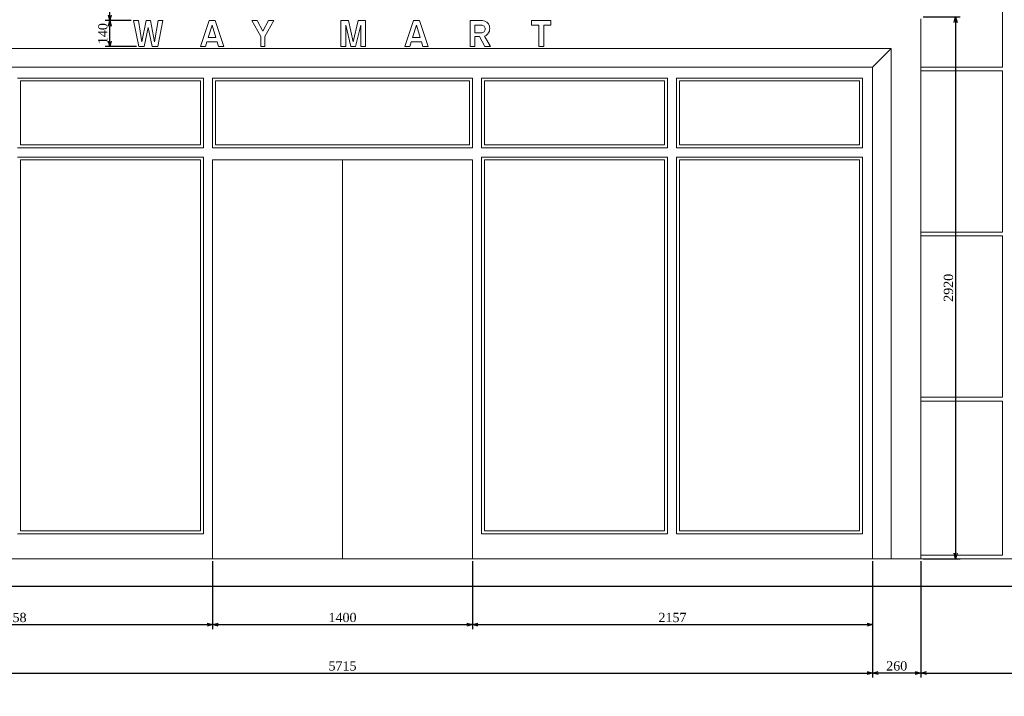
# Model space of a CAD drawing. Header units: millimetres. Extents: x -40905 to 78147, y -92581 to -42687.
# Tile 10 of 38: x 24190 to 29497, y -88079 to -84433. Entities that reach past the tile are written whole.
import ezdxf

# ---------------------------------------------------------------- set-up
doc = ezdxf.new("R2010")
doc.units = ezdxf.units.MM
doc.styles.get("Standard").update_dxf_attribs({"font": 'times.ttf'})
doc.dimstyles.new('ISO-25', dxfattribs={"dimscale": 50, "dimtxt": 2.5, "dimasz": 1.5, "dimexe": 1.25, "dimexo": 0.625, "dimtad": 1, "dimdec": 0, "dimtxsty": 'Standard', "dimblk": 'OPEN30', "dimcen": 2.5, "dimadec": 0, "dimazin": 0, "dimtfac": 1, "dimtdec": 0, "dimtmove": 0, "dimatfit": 3, "dimldrblk": 'OPEN30', "dimfxl": 1, "dimarcsym": 0})

# ---------------------------------------------------------------- blocks, each defined once
blk = doc.blocks.new('_Open30')
at = {"color": 0, "linetype": 'ByBlock', "lineweight": -2}
for p, q in [((-1, 0.268), (0, 0)), ((0, 0), (-1, -0.268)), ((0, 0), (-1, 0))]:
    blk.add_line(p, q, dxfattribs=at)
blk = doc.blocks.new('*D247')
at = {"color": 0, "lineweight": -2, "transparency": 16777216}
for p, q in [((23072.5, -87350), (23072.5, -87978.5)), ((28787.5, -87350), (28787.5, -87978.5)), ((23102.5, -87953.5), (28757.5, -87953.5))]:
    blk.add_line(p, q, dxfattribs=at)
at = {"layer": 'Defpoints', "color": 0, "lineweight": 5, "transparency": 16777216}
for p in [(23072.5, -87337.5), (28787.5, -87337.5), (28787.5, -87953.5)]:
    blk.add_point(p, dxfattribs=at)
at = {"color": 0, "lineweight": -2, "transparency": 16777216, "xscale": 30, "yscale": 30, "zscale": 30, "rotation": 180}
blk.add_blockref('_Open30', (23072.5, -87953.5), dxfattribs=at)
at = {"color": 0, "lineweight": -2, "transparency": 16777216, "xscale": 30, "yscale": 30, "zscale": 30}
blk.add_blockref('_Open30', (28787.5, -87953.5), dxfattribs=at)
at = {"color": 0, "lineweight": 5, "transparency": 16777216, "insert": (25930, -87915.5), "char_height": 50, "attachment_point": 5}
blk.add_mtext('5715', dxfattribs=at)
blk = doc.blocks.new('*D248')
at = {"color": 0, "lineweight": -2, "transparency": 16777216}
for p, q in [((29047.5, -87350), (29047.5, -87978.5)), ((30197.5, -87350), (30197.5, -87978.5)), ((29077.5, -87953.5), (30167.5, -87953.5))]:
    blk.add_line(p, q, dxfattribs=at)
at = {"layer": 'Defpoints', "color": 0, "lineweight": 5, "transparency": 16777216}
for p in [(29047.5, -87337.5), (30197.5, -87337.5), (30197.5, -87953.5)]:
    blk.add_point(p, dxfattribs=at)
at = {"color": 0, "lineweight": -2, "transparency": 16777216, "xscale": 30, "yscale": 30, "zscale": 30, "rotation": 180}
blk.add_blockref('_Open30', (29047.5, -87953.5), dxfattribs=at)
at = {"color": 0, "lineweight": -2, "transparency": 16777216, "xscale": 30, "yscale": 30, "zscale": 30}
blk.add_blockref('_Open30', (30197.5, -87953.5), dxfattribs=at)
at = {"color": 0, "lineweight": 5, "transparency": 16777216, "insert": (29622.5, -87915.6), "char_height": 50, "attachment_point": 5}
blk.add_mtext('1150', dxfattribs=at)
blk = doc.blocks.new('*D249')
at = {"color": 0, "lineweight": -2, "transparency": 16777216}
for p, q in [((28787.5, -87350), (28787.5, -87978.5)), ((29047.5, -87350), (29047.5, -87978.5)), ((29017.5, -87953.5), (28817.5, -87953.5))]:
    blk.add_line(p, q, dxfattribs=at)
at = {"layer": 'Defpoints', "color": 0, "lineweight": 5, "transparency": 16777216}
for p in [(28787.5, -87337.5), (29047.5, -87337.5), (28787.5, -87953.5)]:
    blk.add_point(p, dxfattribs=at)
at = {"color": 0, "lineweight": -2, "transparency": 16777216, "xscale": 30, "yscale": 30, "zscale": 30, "rotation": 180}
blk.add_blockref('_Open30', (28787.5, -87953.5), dxfattribs=at)
at = {"color": 0, "lineweight": -2, "transparency": 16777216, "xscale": 30, "yscale": 30, "zscale": 30}
blk.add_blockref('_Open30', (29047.5, -87953.5), dxfattribs=at)
at = {"color": 0, "lineweight": 5, "transparency": 16777216, "insert": (28917.5, -87915.6), "char_height": 50, "attachment_point": 5}
blk.add_mtext('260', dxfattribs=at)
blk = doc.blocks.new('*D262')
at = {"color": 0, "lineweight": -2, "transparency": 16777216}
for p, q in [((23072.5, -87350), (23072.5, -87717.4)), ((25230, -87350), (25230, -87717.4)), ((23102.5, -87692.4), (25200, -87692.4))]:
    blk.add_line(p, q, dxfattribs=at)
at = {"layer": 'Defpoints', "color": 0, "lineweight": 5, "transparency": 16777216}
for p in [(23072.5, -87337.5), (25230, -87337.5), (25230, -87692.4)]:
    blk.add_point(p, dxfattribs=at)
at = {"color": 0, "lineweight": -2, "transparency": 16777216, "xscale": 30, "yscale": 30, "zscale": 30, "rotation": 180}
blk.add_blockref('_Open30', (23072.5, -87692.4), dxfattribs=at)
at = {"color": 0, "lineweight": -2, "transparency": 16777216, "xscale": 30, "yscale": 30, "zscale": 30}
blk.add_blockref('_Open30', (25230, -87692.4), dxfattribs=at)
at = {"color": 0, "lineweight": 5, "transparency": 16777216, "insert": (24151.2, -87654.5), "char_height": 50, "attachment_point": 5}
blk.add_mtext('2158', dxfattribs=at)
blk = doc.blocks.new('*D263')
at = {"color": 0, "lineweight": -2, "transparency": 16777216}
for p, q in [((25230, -87350), (25230, -87717.4)), ((26630, -87350), (26630, -87717.4)), ((25260, -87692.4), (26600, -87692.4))]:
    blk.add_line(p, q, dxfattribs=at)
at = {"layer": 'Defpoints', "color": 0, "lineweight": 5, "transparency": 16777216}
for p in [(25230, -87337.5), (26630, -87337.5), (26630, -87692.4)]:
    blk.add_point(p, dxfattribs=at)
at = {"color": 0, "lineweight": -2, "transparency": 16777216, "xscale": 30, "yscale": 30, "zscale": 30, "rotation": 180}
blk.add_blockref('_Open30', (25230, -87692.4), dxfattribs=at)
at = {"color": 0, "lineweight": -2, "transparency": 16777216, "xscale": 30, "yscale": 30, "zscale": 30}
blk.add_blockref('_Open30', (26630, -87692.4), dxfattribs=at)
at = {"color": 0, "lineweight": 5, "transparency": 16777216, "insert": (25930, -87654.5), "char_height": 50, "attachment_point": 5}
blk.add_mtext('1400', dxfattribs=at)
blk = doc.blocks.new('*D264')
at = {"color": 0, "lineweight": -2, "transparency": 16777216}
for p, q in [((26630, -87350), (26630, -87717.4)), ((28787.5, -87350), (28787.5, -87717.4)), ((26660, -87692.4), (28757.5, -87692.4))]:
    blk.add_line(p, q, dxfattribs=at)
at = {"layer": 'Defpoints', "color": 0, "lineweight": 5, "transparency": 16777216}
for p in [(26630, -87337.5), (28787.5, -87337.5), (28787.5, -87692.4)]:
    blk.add_point(p, dxfattribs=at)
at = {"color": 0, "lineweight": -2, "transparency": 16777216, "xscale": 30, "yscale": 30, "zscale": 30, "rotation": 180}
blk.add_blockref('_Open30', (26630, -87692.4), dxfattribs=at)
at = {"color": 0, "lineweight": -2, "transparency": 16777216, "xscale": 30, "yscale": 30, "zscale": 30}
blk.add_blockref('_Open30', (28787.5, -87692.4), dxfattribs=at)
at = {"color": 0, "lineweight": 5, "transparency": 16777216, "insert": (27708.7, -87654.4), "char_height": 50, "attachment_point": 5}
blk.add_mtext('2157', dxfattribs=at)
blk = doc.blocks.new('*D268')
at = {"color": 0, "lineweight": -2, "transparency": 16777216}
for p, q in [((29060, -84417.5), (29259.5, -84417.5)), ((29234.5, -84447.5), (29234.5, -87307.5)), ((29060, -87337.5), (29259.5, -87337.5))]:
    blk.add_line(p, q, dxfattribs=at)
at = {"layer": 'Defpoints', "color": 0, "lineweight": 5, "transparency": 16777216}
for p in [(29047.5, -84417.5), (29047.5, -87337.5), (29234.5, -87337.5)]:
    blk.add_point(p, dxfattribs=at)
at = {"color": 0, "lineweight": -2, "transparency": 16777216, "xscale": 30, "yscale": 30, "zscale": 30}
for p, rotation in [((29234.5, -84417.5), 90), ((29234.5, -87337.5), 270)]:
    blk.add_blockref('_Open30', p, dxfattribs=dict(at, rotation=rotation))
at = {"color": 0, "lineweight": 5, "transparency": 16777216, "insert": (29196.5, -85877.5), "char_height": 50, "attachment_point": 5, "rotation": 90}
blk.add_mtext('2920', dxfattribs=at)
blk = doc.blocks.new('*D282')
at = {"color": 0, "lineweight": -2, "transparency": 16777216}
for p, q in [((24804.7, -84118.8), (24804.7, -83634.9)), ((27055, -84125), (27055, -83634.9)), ((27025, -83659.9), (24834.7, -83659.9)), ((29874.3, -89275.8), (29874.3, -89117)), ((31074.3, -89275.8), (31074.3, -89117)), ((29949.3, -89179.5), (30999.3, -89179.5))]:
    blk.add_line(p, q, dxfattribs=at)
at = {"layer": 'Defpoints', "color": 0, "lineweight": 5, "transparency": 16777216}
for p in [(24804.7, -83659.9), (24804.7, -84131.3, -2612.8), (27055, -84137.5, -2612.8), (31074.3, -89179.5), (29874.3, -89307.1, -2612.8), (31074.3, -89307.1, -2612.8)]:
    blk.add_point(p, dxfattribs=at)
at = {"color": 0, "lineweight": -2, "transparency": 16777216, "rotation": 180}
for p, xscale, yscale, zscale in [((24804.7, -83659.9), 30, 30, 30), ((29874.3, -89179.5), 75, 75, 75)]:
    blk.add_blockref('_Open30', p, dxfattribs=dict(at, xscale=xscale, yscale=yscale, zscale=zscale))
at = {"color": 0, "lineweight": -2, "transparency": 16777216}
for p, xscale, yscale, zscale in [((27055, -83659.9), 30, 30, 30), ((31074.3, -89179.5), 75, 75, 75)]:
    blk.add_blockref('_Open30', p, dxfattribs=dict(at, xscale=xscale, yscale=yscale, zscale=zscale))
at = {"color": 0, "lineweight": 5, "transparency": 16777216, "attachment_point": 5}
for s, insert, char_height in [('2250', (25929.8, -83622), 50), ('1200', (30474.3, -89084.7), 125)]:
    blk.add_mtext(s, dxfattribs=dict(at, insert=insert, char_height=char_height))
blk = doc.blocks.new('*D294')
at = {"color": 0, "lineweight": -2, "transparency": 16777216}
for p, q in [((24604.7, -84135.8), (24604.7, -83634.9)), ((24804.7, -84205.8), (24804.7, -83634.9)), ((24774.7, -83659.9), (24634.7, -83659.9)), ((36270.2, -89207.1), (36270.2, -89040.3)), ((37120.2, -89207.1), (37120.2, -89040.3)), ((37045.2, -89102.8), (36345.2, -89102.8))]:
    blk.add_line(p, q, dxfattribs=at)
at = {"layer": 'Defpoints', "color": 0, "lineweight": 5, "transparency": 16777216}
for p in [(24604.7, -83659.9), (24604.7, -84148.3, -2612.8), (24804.7, -84218.3, -2612.8), (36270.2, -89102.8), (36270.2, -89238.3), (37120.2, -89238.3)]:
    blk.add_point(p, dxfattribs=at)
at = {"color": 0, "lineweight": -2, "transparency": 16777216}
for p, xscale, yscale, zscale, rotation in [((24604.7, -83659.9), 30, 30, 30, 180), ((36270.2, -89102.8), 75, 75, 75, 179.999999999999), ((37120.2, -89102.8), 75, 75, 75, 359.9999999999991)]:
    blk.add_blockref('_Open30', p, dxfattribs=dict(at, xscale=xscale, yscale=yscale, zscale=zscale, rotation=rotation))
at = {"color": 0, "lineweight": -2, "transparency": 16777216, "xscale": 30, "yscale": 30, "zscale": 30}
blk.add_blockref('_Open30', (24804.7, -83659.9), dxfattribs=at)
at = {"color": 0, "lineweight": 5, "transparency": 16777216, "attachment_point": 5}
for s, insert, char_height in [('200', (24704.7, -83622), 50), ('850', (36695.2, -89007.9), 125)]:
    blk.add_mtext(s, dxfattribs=dict(at, insert=insert, char_height=char_height))
blk = doc.blocks.new('*D285')
at = {"color": 0, "lineweight": -2, "transparency": 16777216}
for p, q in [((21592.5, -84135.8), (21592.5, -83634.9)), ((24604.7, -84135.8), (24604.7, -83634.9)), ((24574.7, -83659.9), (21622.5, -83659.9)), ((26393.7, -89807.1), (26304.1, -89807.1)), ((26366.6, -91882.1), (26366.6, -89882.1)), ((26393.7, -91957.1), (26304.1, -91957.1))]:
    blk.add_line(p, q, dxfattribs=at)
at = {"layer": 'Defpoints', "color": 0, "lineweight": 5, "transparency": 16777216}
for p in [(21592.5, -83659.9), (21592.5, -84148.3, -2612.8), (24604.7, -84148.3, -2612.8), (26366.6, -89807.1), (26424.9, -89807.1, -2612.8), (26424.9, -91957.1, -2612.8)]:
    blk.add_point(p, dxfattribs=at)
at = {"color": 0, "lineweight": -2, "transparency": 16777216}
for p, xscale, yscale, zscale, rotation in [((21592.5, -83659.9), 30, 30, 30, 180), ((26366.6, -89807.1), 75, 75, 75, 90), ((26366.6, -91957.1), 75, 75, 75, 270)]:
    blk.add_blockref('_Open30', p, dxfattribs=dict(at, xscale=xscale, yscale=yscale, zscale=zscale, rotation=rotation))
at = {"color": 0, "lineweight": -2, "transparency": 16777216, "xscale": 30, "yscale": 30, "zscale": 30}
blk.add_blockref('_Open30', (24604.7, -83659.9), dxfattribs=at)
at = {"color": 0, "lineweight": 5, "transparency": 16777216, "insert": (23098.6, -83622), "char_height": 50, "attachment_point": 5}
blk.add_mtext('3012', dxfattribs=at)
at = {"color": 0, "lineweight": 5, "transparency": 16777216, "insert": (26271.7, -90882.1), "char_height": 125, "attachment_point": 5, "rotation": 90}
blk.add_mtext('2150', dxfattribs=at)
blk = doc.blocks.new('*D286')
at = {"color": 0, "lineweight": -2, "transparency": 16777216}
for p, q in [((30197.5, -87350), (30197.5, -87978.5)), ((31397.5, -87350), (31397.5, -87978.5)), ((30227.5, -87953.5), (31367.5, -87953.5)), ((25577.9, -89307.1), (25679.7, -89307.1)), ((25617.2, -89382.1), (25617.2, -91882.1)), ((25577.9, -91957.1), (25679.7, -91957.1))]:
    blk.add_line(p, q, dxfattribs=at)
at = {"layer": 'Defpoints', "color": 0, "lineweight": 5, "transparency": 16777216}
for p in [(30197.5, -87337.5, -2612.8), (31397.5, -87337.5, -2612.8), (31397.5, -87953.5), (25546.7, -89307.1, -2612.8), (25546.7, -91957.1, -2612.8), (25617.2, -91957.1)]:
    blk.add_point(p, dxfattribs=at)
at = {"color": 0, "lineweight": -2, "transparency": 16777216}
for p, xscale, yscale, zscale, rotation in [((30197.5, -87953.5), 30, 30, 30, 180), ((25617.2, -89307.1), 75, 75, 75, 90), ((25617.2, -91957.1), 75, 75, 75, 270)]:
    blk.add_blockref('_Open30', p, dxfattribs=dict(at, xscale=xscale, yscale=yscale, zscale=zscale, rotation=rotation))
at = {"color": 0, "lineweight": -2, "transparency": 16777216, "xscale": 30, "yscale": 30, "zscale": 30}
blk.add_blockref('_Open30', (31397.5, -87953.5), dxfattribs=at)
at = {"color": 0, "lineweight": 5, "transparency": 16777216, "insert": (30797.5, -87915.6), "char_height": 50, "attachment_point": 5}
blk.add_mtext('1200', dxfattribs=at)
at = {"color": 0, "lineweight": 5, "transparency": 16777216, "insert": (25522.3, -90632.1), "char_height": 125, "attachment_point": 5, "rotation": 90}
blk.add_mtext('2650', dxfattribs=at)
blk = doc.blocks.new('*D287')
at = {"color": 0, "lineweight": -2, "transparency": 16777216}
for p, q in [((31397.5, -87350), (31397.5, -87978.5)), ((31602.5, -87350), (31602.5, -87978.5)), ((31427.5, -87953.5), (31572.5, -87953.5)), ((26630, -92294.3), (26630, -92580.4)), ((28787.5, -92294.3), (28787.5, -92580.4)), ((26705, -92517.9), (28712.5, -92517.9))]:
    blk.add_line(p, q, dxfattribs=at)
at = {"layer": 'Defpoints', "color": 0, "lineweight": 5, "transparency": 16777216}
for p in [(31397.5, -87337.5, -2612.8), (31602.5, -87337.5, -2612.8), (31602.5, -87953.5), (26630, -92263.1, -2612.8), (28787.5, -92263.1, -2612.8), (28787.5, -92517.9)]:
    blk.add_point(p, dxfattribs=at)
at = {"color": 0, "lineweight": -2, "transparency": 16777216, "rotation": 180}
for p, xscale, yscale, zscale in [((31397.5, -87953.5), 30, 30, 30), ((26630, -92517.9), 75, 75, 75)]:
    blk.add_blockref('_Open30', p, dxfattribs=dict(at, xscale=xscale, yscale=yscale, zscale=zscale))
at = {"color": 0, "lineweight": -2, "transparency": 16777216}
for p, xscale, yscale, zscale in [((31602.5, -87953.5), 30, 30, 30), ((28787.5, -92517.9), 75, 75, 75)]:
    blk.add_blockref('_Open30', p, dxfattribs=dict(at, xscale=xscale, yscale=yscale, zscale=zscale))
at = {"color": 0, "lineweight": 5, "transparency": 16777216, "attachment_point": 5}
for s, insert, char_height in [('205', (31500, -87915.6), 50), ('2157', (27708.7, -92422.9), 125)]:
    blk.add_mtext(s, dxfattribs=dict(at, insert=insert, char_height=char_height))
blk = doc.blocks.new('*D288')
at = {"color": 0, "lineweight": -2, "transparency": 16777216}
for p, q in [((31602.5, -87350), (31602.5, -87978.5)), ((32662.5, -87350), (32662.5, -87978.5)), ((31632.5, -87953.5), (32632.5, -87953.5)), ((23072.5, -92294.3), (23072.5, -92580.7)), ((25230, -92294.3), (25230, -92580.7)), ((25155, -92518.2), (23147.5, -92518.2))]:
    blk.add_line(p, q, dxfattribs=at)
at = {"layer": 'Defpoints', "color": 0, "lineweight": 5, "transparency": 16777216}
for p in [(31602.5, -87337.5, -2612.8), (32662.5, -87337.5, -2612.8), (32662.5, -87953.5), (23072.5, -92263.1, -2612.8), (25230, -92263.1, -2612.8), (23072.5, -92518.2)]:
    blk.add_point(p, dxfattribs=at)
at = {"color": 0, "lineweight": -2, "transparency": 16777216, "rotation": 180}
for p, xscale, yscale, zscale in [((31602.5, -87953.5), 30, 30, 30), ((23072.5, -92518.2), 75, 75, 75)]:
    blk.add_blockref('_Open30', p, dxfattribs=dict(at, xscale=xscale, yscale=yscale, zscale=zscale))
at = {"color": 0, "lineweight": -2, "transparency": 16777216}
for p, xscale, yscale, zscale in [((32662.5, -87953.5), 30, 30, 30), ((25230, -92518.2), 75, 75, 75)]:
    blk.add_blockref('_Open30', p, dxfattribs=dict(at, xscale=xscale, yscale=yscale, zscale=zscale))
at = {"color": 0, "lineweight": 5, "transparency": 16777216, "attachment_point": 5}
for s, insert, char_height in [('1060', (32132.5, -87915.6), 50), ('2158', (24151.2, -92423.3), 125)]:
    blk.add_mtext(s, dxfattribs=dict(at, insert=insert, char_height=char_height))
blk = doc.blocks.new('*D289')
at = {"color": 0, "lineweight": -2, "transparency": 16777216}
for p, q in [((22812.5, -87350), (22812.5, -87978.5)), ((23072.5, -87350), (23072.5, -87978.5)), ((23042.5, -87953.5), (22842.5, -87953.5)), ((32149, -89275.8), (32149, -89102.5)), ((33209, -89275.8), (33209, -89102.5)), ((32224, -89165), (33134, -89165))]:
    blk.add_line(p, q, dxfattribs=at)
at = {"layer": 'Defpoints', "color": 0, "lineweight": 5, "transparency": 16777216}
for p in [(22812.5, -87337.5, -2612.8), (23072.5, -87337.5, -2612.8), (22812.5, -87953.5), (33209, -89165), (32149, -89307.1, -2612.8), (33209, -89307.1, -2612.8)]:
    blk.add_point(p, dxfattribs=at)
at = {"color": 0, "lineweight": -2, "transparency": 16777216, "rotation": 180}
for p, xscale, yscale, zscale in [((22812.5, -87953.5), 30, 30, 30), ((32149, -89165), 75, 75, 75)]:
    blk.add_blockref('_Open30', p, dxfattribs=dict(at, xscale=xscale, yscale=yscale, zscale=zscale))
at = {"color": 0, "lineweight": -2, "transparency": 16777216}
for p, xscale, yscale, zscale in [((23072.5, -87953.5), 30, 30, 30), ((33209, -89165), 75, 75, 75)]:
    blk.add_blockref('_Open30', p, dxfattribs=dict(at, xscale=xscale, yscale=yscale, zscale=zscale))
at = {"color": 0, "lineweight": 5, "transparency": 16777216, "attachment_point": 5}
for s, insert, char_height in [('260', (22942.5, -87915.6), 50), ('1060', (32679, -89070.2), 125)]:
    blk.add_mtext(s, dxfattribs=dict(at, insert=insert, char_height=char_height))
blk = doc.blocks.new('*D290')
at = {"color": 0, "lineweight": -2, "transparency": 16777216}
for p, q in [((25310, -83085), (25310, -82903.2)), ((26550, -83085), (26550, -82903.2)), ((25340, -82928.2), (26520, -82928.2)), ((32117.7, -89307.1), (31807.2, -89307.1)), ((31869.7, -89382.1), (31869.7, -91882.1)), ((32117.7, -91957.1), (31807.2, -91957.1))]:
    blk.add_line(p, q, dxfattribs=at)
at = {"layer": 'Defpoints', "color": 0, "lineweight": 5, "transparency": 16777216}
for p in [(26550, -82928.2), (25310, -83097.5, -2612.8), (26550, -83097.5, -2612.8), (32149, -89307.1, -2612.8), (31869.7, -91957.1), (32149, -91957.1, -2612.8)]:
    blk.add_point(p, dxfattribs=at)
at = {"color": 0, "lineweight": -2, "transparency": 16777216}
for p, xscale, yscale, zscale, rotation in [((25310, -82928.2), 30, 30, 30, 180), ((31869.7, -89307.1), 75, 75, 75, 90), ((31869.7, -91957.1), 75, 75, 75, 270)]:
    blk.add_blockref('_Open30', p, dxfattribs=dict(at, xscale=xscale, yscale=yscale, zscale=zscale, rotation=rotation))
at = {"color": 0, "lineweight": -2, "transparency": 16777216, "xscale": 30, "yscale": 30, "zscale": 30}
blk.add_blockref('_Open30', (26550, -82928.2), dxfattribs=at)
at = {"color": 0, "lineweight": 5, "transparency": 16777216, "insert": (25930, -82890.3), "char_height": 50, "attachment_point": 5}
blk.add_mtext('1240', dxfattribs=at)
at = {"color": 0, "lineweight": 5, "transparency": 16777216, "insert": (31774.9, -90632.1), "char_height": 125, "attachment_point": 5, "rotation": 90}
blk.add_mtext('2650', dxfattribs=at)
blk = doc.blocks.new('*D291')
at = {"color": 0, "lineweight": -2, "transparency": 16777216}
for p, q in [((24791.3, -84437.5), (24650.7, -84437.5)), ((24675.7, -84547.5), (24675.7, -84467.5)), ((24818.7, -84577.5), (24650.7, -84577.5)), ((33950.7, -89209.9), (33950.7, -89080.7)), ((35720.7, -89209.9), (35720.7, -89080.7)), ((34025.7, -89143.2), (35645.7, -89143.2))]:
    blk.add_line(p, q, dxfattribs=at)
at = {"layer": 'Defpoints', "color": 0, "lineweight": 5, "transparency": 16777216}
for p in [(24675.7, -84437.5), (24803.8, -84437.5, -2612.8), (24831.2, -84577.5, -2612.8), (35720.7, -89143.2), (33950.7, -89241.1, -2612.8), (35720.7, -89241.1, -2612.8)]:
    blk.add_point(p, dxfattribs=at)
at = {"color": 0, "lineweight": -2, "transparency": 16777216}
for p, xscale, yscale, zscale, rotation in [((24675.7, -84437.5), 30, 30, 30, 90), ((24675.7, -84577.5), 30, 30, 30, 270), ((33950.7, -89143.2), 75, 75, 75, 180)]:
    blk.add_blockref('_Open30', p, dxfattribs=dict(at, xscale=xscale, yscale=yscale, zscale=zscale, rotation=rotation))
at = {"color": 0, "lineweight": -2, "transparency": 16777216, "xscale": 75, "yscale": 75, "zscale": 75}
blk.add_blockref('_Open30', (35720.7, -89143.2), dxfattribs=at)
at = {"color": 0, "lineweight": 5, "transparency": 16777216, "insert": (24637.7, -84507.5), "char_height": 50, "attachment_point": 5, "rotation": 90}
blk.add_mtext('140', dxfattribs=at)
at = {"color": 0, "lineweight": 5, "transparency": 16777216, "insert": (34835.7, -89048.2), "char_height": 125, "attachment_point": 5}
blk.add_mtext('1770', dxfattribs=at)
blk = doc.blocks.new('*D292')
at = {"color": 0, "lineweight": -2, "transparency": 16777216}
for p, q in [((24606.5, -84359.3), (24606.5, -84237.1)), ((24900.1, -84322.5), (24650.7, -84322.5)), ((24675.7, -84380), (24606.5, -84359.3)), ((24675.7, -84407.5), (24675.7, -84352.5)), ((24791.3, -84437.5), (24650.7, -84437.5)), ((33930.7, -89209.9), (33930.7, -88936.1)), ((35730.7, -89209.9), (35730.7, -88936.1)), ((35655.7, -88998.6), (34005.7, -88998.6))]:
    blk.add_line(p, q, dxfattribs=at)
at = {"layer": 'Defpoints', "color": 0, "lineweight": 5, "transparency": 16777216}
for p in [(24675.7, -84322.5), (24912.6, -84322.5, -2612.8), (24803.8, -84437.5, -2612.8), (33930.7, -88998.6), (33930.7, -89241.1, -2612.8), (35730.7, -89241.1, -2612.8)]:
    blk.add_point(p, dxfattribs=at)
at = {"color": 0, "lineweight": -2, "transparency": 16777216}
for p, xscale, yscale, zscale, rotation in [((24675.7, -84322.5), 30, 30, 30, 90), ((24675.7, -84437.5), 30, 30, 30, 270), ((33930.7, -88998.6), 75, 75, 75, 180)]:
    blk.add_blockref('_Open30', p, dxfattribs=dict(at, xscale=xscale, yscale=yscale, zscale=zscale, rotation=rotation))
at = {"color": 0, "lineweight": -2, "transparency": 16777216, "xscale": 75, "yscale": 75, "zscale": 75}
blk.add_blockref('_Open30', (35730.7, -88998.6), dxfattribs=at)
at = {"color": 0, "lineweight": 5, "transparency": 16777216, "insert": (24568.5, -84298.2), "char_height": 50, "attachment_point": 5, "rotation": 90}
blk.add_mtext('115', dxfattribs=at)
at = {"color": 0, "lineweight": 5, "transparency": 16777216, "insert": (34830.7, -88903.8), "char_height": 125, "attachment_point": 5}
blk.add_mtext('1800', dxfattribs=at)
blk = doc.blocks.new('*D293')
at = {"color": 0, "lineweight": -2, "transparency": 16777216}
for p, q in [((24900.4, -84042.5), (24650.7, -84042.5)), ((24675.7, -84292.5), (24675.7, -84072.5)), ((24900.1, -84322.5), (24650.7, -84322.5)), ((33899.4, -89241.1), (33507.7, -89241.1)), ((33570.2, -89316.1), (33570.2, -90966.1)), ((33899.4, -91041.1), (33507.7, -91041.1))]:
    blk.add_line(p, q, dxfattribs=at)
at = {"layer": 'Defpoints', "color": 0, "lineweight": 5, "transparency": 16777216}
for p in [(24675.7, -84042.5), (24912.9, -84042.5, -2612.8), (24912.6, -84322.5, -2612.8), (33930.7, -89241.1, -2612.8), (33570.2, -91041.1), (33930.7, -91041.1, -2612.8)]:
    blk.add_point(p, dxfattribs=at)
at = {"color": 0, "lineweight": -2, "transparency": 16777216}
for p, xscale, yscale, zscale, rotation in [((24675.7, -84042.5), 30, 30, 30, 90), ((24675.7, -84322.5), 30, 30, 30, 270), ((33570.2, -89241.1), 75, 75, 75, 90), ((33570.2, -91041.1), 75, 75, 75, 270)]:
    blk.add_blockref('_Open30', p, dxfattribs=dict(at, xscale=xscale, yscale=yscale, zscale=zscale, rotation=rotation))
at = {"color": 0, "lineweight": 5, "transparency": 16777216, "attachment_point": 5, "rotation": 90}
for s, insert, char_height in [('280', (24637.7, -84182.5), 50), ('1800', (33475.3, -90141.1), 125)]:
    blk.add_mtext(s, dxfattribs=dict(at, insert=insert, char_height=char_height))
blk = doc.blocks.new('*D295')
at = {"color": 0, "lineweight": -2, "transparency": 16777216}
for p, q in [((25103.2, -83897.5), (24650.7, -83897.5)), ((24675.7, -84012.5), (24675.7, -83927.5)), ((24900.4, -84042.5), (24650.7, -84042.5)), ((36238.9, -89238.3), (36078.2, -89238.3)), ((36140.7, -89313.3), (36140.7, -90263.3)), ((36238.9, -90338.3), (36078.2, -90338.3))]:
    blk.add_line(p, q, dxfattribs=at)
at = {"layer": 'Defpoints', "color": 0, "lineweight": 5, "transparency": 16777216}
for p in [(24675.7, -83897.5), (25115.7, -83897.5), (24912.9, -84042.5, -2612.8), (36270.2, -89238.3), (36140.7, -90338.3), (36270.2, -90338.3)]:
    blk.add_point(p, dxfattribs=at)
at = {"color": 0, "lineweight": -2, "transparency": 16777216}
for p, xscale, yscale, zscale, rotation in [((24675.7, -83897.5), 30, 30, 30, 90), ((24675.7, -84042.5), 30, 30, 30, 270), ((36140.7, -89238.3), 75, 75, 75, 90), ((36140.7, -90338.3), 75, 75, 75, 270)]:
    blk.add_blockref('_Open30', p, dxfattribs=dict(at, xscale=xscale, yscale=yscale, zscale=zscale, rotation=rotation))
at = {"color": 0, "lineweight": 5, "transparency": 16777216, "attachment_point": 5, "rotation": 90}
for s, insert, char_height in [('145', (24637.7, -83970), 50), ('1100', (36045.8, -89788.3), 125)]:
    blk.add_mtext(s, dxfattribs=dict(at, insert=insert, char_height=char_height))
blk = doc.blocks.new('*D283')
at = {"color": 0, "lineweight": -2, "transparency": 16777216}
for p, q in [((21373.7, -84162.5), (21373.7, -84069)), ((21443, -84118.3), (21443, -84088.3)), ((21443, -84183.3), (21373.7, -84162.5)), ((21580, -84148.3), (21418, -84148.3)), ((21443, -84218.3), (21443, -84148.3)), ((21443, -84218.3), (21443, -84148.3)), ((21580, -84218.3), (21418, -84218.3)), ((21443, -84248.3), (21443, -84278.3)), ((29843, -89307.1), (29483.1, -89307.1)), ((29545.6, -89382.1), (29545.6, -91882.1)), ((29843, -91957.1), (29483.1, -91957.1))]:
    blk.add_line(p, q, dxfattribs=at)
at = {"layer": 'Defpoints', "color": 0, "lineweight": 5, "transparency": 16777216}
for p in [(21443, -84148.3), (21592.5, -84148.3), (21592.5, -84218.3), (29874.3, -89307.1, -2612.8), (29545.6, -91957.1), (29874.3, -91957.1, -2612.8)]:
    blk.add_point(p, dxfattribs=at)
at = {"color": 0, "lineweight": -2, "transparency": 16777216}
for p, xscale, yscale, zscale, rotation in [((21443, -84148.3), 30, 30, 30, 270), ((21443, -84218.3), 30, 30, 30, 90), ((29545.6, -89307.1), 75, 75, 75, 90), ((29545.6, -91957.1), 75, 75, 75, 270)]:
    blk.add_blockref('_Open30', p, dxfattribs=dict(at, xscale=xscale, yscale=yscale, zscale=zscale, rotation=rotation))
at = {"color": 0, "lineweight": 5, "transparency": 16777216, "attachment_point": 5, "rotation": 90}
for s, insert, char_height in [('70', (21335.7, -84115.8), 50), ('2650', (29450.8, -90632.1), 125)]:
    blk.add_mtext(s, dxfattribs=dict(at, insert=insert, char_height=char_height))
blk = doc.blocks.new('*D284')
at = {"color": 0, "lineweight": -2, "transparency": 16777216}
for p, q in [((21592.5, -84230.8), (21592.5, -84392.8)), ((21662.5, -84230.8), (21662.5, -84392.8)), ((21562.5, -84367.8), (21532.5, -84367.8)), ((21592.5, -84367.8), (21662.5, -84367.8)), ((21592.5, -84367.8), (21662.5, -84367.8)), ((21627.5, -84367.8), (21663.5, -84488)), ((21692.5, -84367.8), (21722.5, -84367.8)), ((21663.5, -84488), (21757, -84488)), ((25230, -92294.3), (25230, -92578.2)), ((26630, -92294.3), (26630, -92578.2)), ((26555, -92515.7), (25305, -92515.7))]:
    blk.add_line(p, q, dxfattribs=at)
at = {"layer": 'Defpoints', "color": 0, "lineweight": 5, "transparency": 16777216}
for p in [(21592.5, -84218.3), (21662.5, -84218.3), (21662.5, -84367.8), (25230, -92263.1, -2612.8), (26630, -92263.1, -2612.8), (25230, -92515.7)]:
    blk.add_point(p, dxfattribs=at)
at = {"color": 0, "lineweight": -2, "transparency": 16777216, "xscale": 30, "yscale": 30, "zscale": 30}
blk.add_blockref('_Open30', (21592.5, -84367.8), dxfattribs=at)
at = {"color": 0, "lineweight": -2, "transparency": 16777216}
for p, xscale, yscale, zscale, rotation in [((21662.5, -84367.8), 30, 30, 30, 180), ((25230, -92515.7), 75, 75, 75, 180.0000000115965), ((26630, -92515.7), 75, 75, 75, 1.159648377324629e-08)]:
    blk.add_blockref('_Open30', p, dxfattribs=dict(at, xscale=xscale, yscale=yscale, zscale=zscale, rotation=rotation))
at = {"color": 0, "lineweight": 5, "transparency": 16777216, "insert": (21710.3, -84450), "char_height": 50, "attachment_point": 5}
blk.add_mtext('70', dxfattribs=at)
at = {"color": 0, "lineweight": 5, "transparency": 16777216, "insert": (25930, -92420.8), "char_height": 125, "attachment_point": 5, "rotation": 0}
blk.add_mtext('1400', dxfattribs=at)

msp = doc.modelspace()

# ---------------------------------------------------------------- linework, layer by layer
at = {"color": 0, "linetype": 'Continuous', "lineweight": 0, "extrusion": (0, 1, 0)}
for p, q in [((29487.5, -84218.3, -2612.8), (29487.5, -84687.5, -2612.8)), ((24803.8, -84437.5, -2612.8), (24831.2, -84577.5, -2612.8)), ((24829.4, -84437.5, -2612.8), (24803.8, -84437.5, -2612.8)), ((24848.8, -84551.5, -2612.8), (24829.4, -84437.5, -2612.8)), ((24871, -84437.5, -2612.8), (24848.8, -84551.5, -2612.8)), ((24894.9, -84437.5, -2612.8), (24871, -84437.5, -2612.8)), ((24917.1, -84551.5, -2612.8), (24894.9, -84437.5, -2612.8)), ((24936.4, -84437.5, -2612.8), (24917.1, -84551.5, -2612.8)), ((24934.7, -84577.5, -2612.8), (24962.1, -84437.5, -2612.8)), ((24962.1, -84437.5, -2612.8), (24936.4, -84437.5, -2612.8)), ((25210.3, -84437.5, -2612.8), (25163.6, -84577.5, -2612.8)), ((25242.8, -84437.5, -2612.8), (25210.3, -84437.5, -2612.8)), ((25289.4, -84577.5, -2612.8), (25242.8, -84437.5, -2612.8)), ((25470, -84437.5, -2612.8), (25441.1, -84437.5, -2612.8)), ((25441.1, -84437.5, -2612.8), (25488.9, -84522.7, -2612.8)), ((25500.3, -84494.8, -2612.8), (25470, -84437.5, -2612.8)), ((25530.5, -84437.5, -2612.8), (25500.3, -84494.8, -2612.8)), ((25511.7, -84522.7, -2612.8), (25559.4, -84437.5, -2612.8)), ((25559.4, -84437.5, -2612.8), (25530.5, -84437.5, -2612.8)), ((25961.7, -84437.5, -2612.8), (25921.7, -84437.5, -2612.8)), ((25921.7, -84437.5, -2612.8), (25921.7, -84577.5, -2612.8)), ((25987.9, -84551.5, -2612.8), (25961.7, -84437.5, -2612.8)), ((26014.2, -84437.5, -2612.8), (25987.9, -84551.5, -2612.8)), ((26054.2, -84437.5, -2612.8), (26014.2, -84437.5, -2612.8)), ((26054.2, -84577.5, -2612.8), (26054.2, -84437.5, -2612.8)), ((26311.8, -84437.5, -2612.8), (26265.1, -84577.5, -2612.8)), ((26344.3, -84437.5, -2612.8), (26311.8, -84437.5, -2612.8)), ((26390.9, -84577.5, -2612.8), (26344.3, -84437.5, -2612.8)), ((26617.5, -84437.5, -2612.8), (26617.5, -84577.5, -2612.8)), ((26684.2, -84437.5, -2612.8), (26617.5, -84437.5, -2612.8)), ((26948.6, -84437.5, -2612.8), (26948.6, -84461.4, -2612.8)), ((27053.8, -84437.5, -2612.8), (26948.6, -84437.5, -2612.8)), ((27053.8, -84461.4, -2612.8), (27053.8, -84437.5, -2612.8)), ((29047.5, -84427.5, -2612.8), (29047.5, -87337.5, -2612.8)), ((24861.5, -84577.5, -2612.8), (24882.9, -84475.1, -2612.8)), ((24882.9, -84475.1, -2612.8), (24904.4, -84577.5, -2612.8)), ((25206.4, -84527.6, -2612.8), (25226.5, -84461.4, -2612.8)), ((25226.5, -84461.4, -2612.8), (25246.7, -84527.6, -2612.8)), ((25947.6, -84577.5, -2612.8), (25947.6, -84461.4, -2612.8)), ((25947.6, -84461.4, -2612.8), (25975.4, -84577.5, -2612.8)), ((26000.5, -84577.5, -2612.8), (26028.2, -84461.4, -2612.8)), ((26028.2, -84461.4, -2612.8), (26028.2, -84577.5, -2612.8)), ((26307.9, -84527.6, -2612.8), (26328, -84461.4, -2612.8)), ((26328, -84461.4, -2612.8), (26348.2, -84527.6, -2612.8)), ((26643.7, -84503.8, -2612.8), (26643.7, -84461.4, -2612.8)), ((26948.6, -84461.4, -2612.8), (26987.5, -84461.4, -2612.8)), ((26987.5, -84461.4, -2612.8), (26987.5, -84577.5, -2612.8)), ((27014.9, -84577.5, -2612.8), (27014.9, -84461.4, -2612.8)), ((27014.9, -84461.4, -2612.8), (27053.8, -84461.4, -2612.8)), ((25191.2, -84577.5, -2612.8), (25199.1, -84551.5, -2612.8)), ((25199.1, -84551.5, -2612.8), (25253.9, -84551.5, -2612.8)), ((25246.7, -84527.6, -2612.8), (25206.4, -84527.6, -2612.8)), ((25253.9, -84551.5, -2612.8), (25261.8, -84577.5, -2612.8)), ((25488.9, -84522.7, -2612.8), (25488.9, -84577.5, -2612.8)), ((25511.7, -84577.5, -2612.8), (25511.7, -84522.7, -2612.8)), ((26292.7, -84577.5, -2612.8), (26300.6, -84551.5, -2612.8)), ((26300.6, -84551.5, -2612.8), (26355.4, -84551.5, -2612.8)), ((26348.2, -84527.6, -2612.8), (26307.9, -84527.6, -2612.8)), ((26355.4, -84551.5, -2612.8), (26363.3, -84577.5, -2612.8)), ((26643.7, -84577.5, -2612.8), (26643.7, -84523.4, -2612.8)), ((26643.7, -84523.4, -2612.8), (26669, -84523.4, -2612.8)), ((26669, -84523.4, -2612.8), (26697, -84577.5, -2612.8)), ((26727.5, -84577.5, -2612.8), (26695.4, -84520.9, -2612.8)), ((28887.5, -84587.5, -2612.8), (22972.5, -84587.5, -2612.8)), ((24831.2, -84577.5, -2612.8), (24861.5, -84577.5, -2612.8)), ((24904.4, -84577.5, -2612.8), (24934.7, -84577.5, -2612.8)), ((25163.6, -84577.5, -2612.8), (25191.2, -84577.5, -2612.8)), ((25261.8, -84577.5, -2612.8), (25289.4, -84577.5, -2612.8)), ((25488.9, -84577.5, -2612.8), (25511.7, -84577.5, -2612.8)), ((25921.7, -84577.5, -2612.8), (25947.6, -84577.5, -2612.8)), ((25975.4, -84577.5, -2612.8), (26000.5, -84577.5, -2612.8)), ((26028.2, -84577.5, -2612.8), (26054.2, -84577.5, -2612.8)), ((26265.1, -84577.5, -2612.8), (26292.7, -84577.5, -2612.8)), ((26363.3, -84577.5, -2612.8), (26390.9, -84577.5, -2612.8)), ((26617.5, -84577.5, -2612.8), (26643.7, -84577.5, -2612.8)), ((26697, -84577.5, -2612.8), (26727.5, -84577.5, -2612.8)), ((26987.5, -84577.5, -2612.8), (27014.9, -84577.5, -2612.8)), ((28787.5, -84687.5, -2612.8), (28887.5, -84587.5, -2612.8)), ((28887.5, -87337.5, -2612.8), (28887.5, -84587.5, -2612.8)), ((28787.5, -84687.5, -2612.8), (23072.5, -84687.5, -2612.8)), ((27723.7, -84687.5, -2612.8), (28777.5, -84687.5, -2612.8)), ((28787.5, -87337.5, -2612.8), (28787.5, -84687.5, -2612.8)), ((29047.5, -84687.5, -2612.8), (29487.5, -84687.5, -2612.8)), ((29487.5, -84707.5, -2612.8), (29047.5, -84707.5, -2612.8)), ((29487.5, -84707.5, -2612.8), (29487.5, -85577.5, -2612.8)), ((24178.7, -84747.5, -2612.8), (25180, -84747.5, -2612.8)), ((24193.7, -85107.5, -2612.8), (24193.7, -84762.5, -2612.8)), ((25165, -84762.5, -2612.8), (24193.7, -84762.5, -2612.8)), ((25165, -85107.5, -2612.8), (25165, -84762.5, -2612.8)), ((25180, -84747.5, -2612.8), (25180, -85122.5, -2612.8)), ((25230, -85122.5, -2612.8), (25230, -84747.5, -2612.8)), ((25230, -84747.5, -2612.8), (26630, -84747.5, -2612.8)), ((25245, -84762.5, -2612.8), (25245, -85107.5, -2612.8)), ((25245, -84762.5, -2612.8), (26615, -84762.5, -2612.8)), ((26615, -84762.5, -2612.8), (26615, -85107.5, -2612.8)), ((26630, -85122.5, -2612.8), (26630, -84747.5, -2612.8)), ((26680, -84747.5, -2612.8), (26680, -85122.5, -2612.8)), ((27681.2, -84747.5, -2612.8), (26680, -84747.5, -2612.8)), ((26695, -85107.5, -2612.8), (26695, -84762.5, -2612.8)), ((26695, -84762.5, -2612.8), (27666.2, -84762.5, -2612.8)), ((27666.2, -85107.5, -2612.8), (27666.2, -84762.5, -2612.8)), ((27681.2, -85122.5, -2612.8), (27681.2, -84747.5, -2612.8)), ((27731.2, -85122.5, -2612.8), (27731.2, -84747.5, -2612.8)), ((28732.5, -84747.5, -2612.8), (27731.2, -84747.5, -2612.8)), ((27746.2, -85107.5, -2612.8), (27746.2, -84762.5, -2612.8)), ((27746.2, -84762.5, -2612.8), (28717.5, -84762.5, -2612.8)), ((28717.5, -85107.5, -2612.8), (28717.5, -84762.5, -2612.8)), ((28732.5, -85122.5, -2612.8), (28732.5, -84747.5, -2612.8)), ((25180, -85122.5, -2612.8), (24178.7, -85122.5, -2612.8)), ((24193.7, -85107.5, -2612.8), (25165, -85107.5, -2612.8)), ((26630, -85122.5, -2612.8), (25230, -85122.5, -2612.8)), ((26615, -85107.5, -2612.8), (25245, -85107.5, -2612.8)), ((26680, -85122.5, -2612.8), (27681.2, -85122.5, -2612.8)), ((27666.2, -85107.5, -2612.8), (26695, -85107.5, -2612.8)), ((27731.2, -85122.5, -2612.8), (28732.5, -85122.5, -2612.8)), ((28717.5, -85107.5, -2612.8), (27746.2, -85107.5, -2612.8)), ((24178.7, -85172.5, -2612.8), (25180, -85172.5, -2612.8)), ((24193.7, -87187.5, -2612.8), (24193.7, -85187.5, -2612.8)), ((25165, -85187.5, -2612.8), (24193.7, -85187.5, -2612.8)), ((25165, -87187.5, -2612.8), (25165, -85187.5, -2612.8)), ((25180, -85172.5, -2612.8), (25180, -87202.5, -2612.8)), ((25230, -87337.5, -2612.8), (25230, -85187.5, -2612.8)), ((25230, -85187.5, -2612.8), (26630, -85187.5, -2612.8)), ((25930, -87337.5, -2612.8), (25930, -85187.5, -2612.8)), ((25930, -85187.5, -2612.8), (25930, -87337.5, -2612.8)), ((26630, -87337.5, -2612.8), (26630, -85187.5, -2612.8)), ((26680, -85172.5, -2612.8), (26680, -87202.5, -2612.8)), ((27681.2, -85172.5, -2612.8), (26680, -85172.5, -2612.8)), ((26695, -87187.5, -2612.8), (26695, -85187.5, -2612.8)), ((26695, -85187.5, -2612.8), (27666.2, -85187.5, -2612.8)), ((27666.2, -87187.5, -2612.8), (27666.2, -85187.5, -2612.8)), ((27681.2, -87202.5, -2612.8), (27681.2, -85172.5, -2612.8)), ((27731.2, -87202.5, -2612.8), (27731.2, -85172.5, -2612.8)), ((28732.5, -85172.5, -2612.8), (27731.2, -85172.5, -2612.8)), ((27746.2, -87187.5, -2612.8), (27746.2, -85187.5, -2612.8)), ((27746.2, -85187.5, -2612.8), (28717.5, -85187.5, -2612.8)), ((28717.5, -87187.5, -2612.8), (28717.5, -85187.5, -2612.8)), ((28732.5, -87202.5, -2612.8), (28732.5, -85172.5, -2612.8)), ((29047.5, -85577.5, -2612.8), (29487.5, -85577.5, -2612.8)), ((29487.5, -85597.5, -2612.8), (29047.5, -85597.5, -2612.8)), ((29487.5, -85597.5, -2612.8), (29487.5, -86467.5, -2612.8)), ((29047.5, -86467.5, -2612.8), (29487.5, -86467.5, -2612.8)), ((29487.5, -86487.5, -2612.8), (29047.5, -86487.5, -2612.8)), ((29487.5, -86487.5, -2612.8), (29487.5, -87317.5, -2612.8)), ((25180, -87202.5, -2612.8), (24178.7, -87202.5, -2612.8)), ((24193.7, -87187.5, -2612.8), (25165, -87187.5, -2612.8)), ((26680, -87202.5, -2612.8), (27681.2, -87202.5, -2612.8)), ((27666.2, -87187.5, -2612.8), (26695, -87187.5, -2612.8)), ((27731.2, -87202.5, -2612.8), (28732.5, -87202.5, -2612.8)), ((28717.5, -87187.5, -2612.8), (27746.2, -87187.5, -2612.8)), ((22777.5, -87337.5, -2612.8), (35567.5, -87337.5, -2612.8)), ((29047.5, -87317.5, -2612.8), (29487.5, -87317.5, -2612.8))]:
    msp.add_line(p, q, dxfattribs=at)
at = {"color": 0, "linetype": 'Continuous', "lineweight": 30, "extrusion": (0, 1, 0)}
msp.add_line((40847.3, -87487.5, -2612.8), (17497.6, -87487.5, -2612.8), dxfattribs=at)
at = {"color": 0, "linetype": 'Continuous', "lineweight": 0}
for centre, radius, start, end in [((26684.2, -84476.1, -2612.8), 38.5, 14.3807, 90), ((26686.3, -84485.7, -2612.8), 36.3, 284.3807, 345.6193), ((26666.5, -84480.6, -2612.8), 56.8, 345.6193, 14.3807)]:
    msp.add_arc(centre, radius, start, end, dxfattribs=at)
msp.add_open_spline([(26643.7, -84461.4, -2612.8), (26654.8, -84461.4, -2612.8), (26665.8, -84461.4, -2612.8), (26677.9, -84461.4, -2612.8), (26678.1, -84461.4, -2612.8), (26681, -84461.5, -2612.8), (26683.6, -84462, -2612.8), (26688.5, -84464.1, -2612.8), (26690.8, -84465.6, -2612.8), (26694.7, -84469.5, -2612.8), (26696.3, -84471.9, -2612.8), (26698.5, -84477.1, -2612.8), (26699, -84479.8, -2612.8), (26699, -84485.2, -2612.8), (26698.5, -84487.8, -2612.8), (26696.6, -84492.8, -2612.8), (26695.1, -84495.1, -2612.8), (26691.3, -84499.2, -2612.8), (26689, -84500.8, -2612.8), (26683.9, -84503.1, -2612.8), (26681.1, -84503.7, -2612.8), (26678.1, -84503.8, -2612.8), (26677.9, -84503.8, -2612.8), (26676.1, -84503.8, -2612.8), (26675.4, -84503.8, -2612.8), (26670, -84503.8, -2612.8), (26665.4, -84503.8, -2612.8), (26655.1, -84503.8, -2612.8), (26649.4, -84503.8, -2612.8), (26643.7, -84503.8, -2612.8)], degree=3, knots=[-397.963333, -397.963333, -397.963333, -397.963333, -358.311348, -358.311348, -354.707832, -354.707832, -316.61943, -316.61943, -277.114204, -277.114204, -236.021035, -236.021035, -195.427633, -195.427633, -157.419464, -157.419464, -118.000182, -118.000182, -77.007448, -77.007448, -36.406304, -36.406304, -33.100889, -33.100889, -30.966778, -30.966778, -17.072889, -17.072889, 0, 0, 0, 0], dxfattribs=at)

# ---------------------------------------------------------------- dimensions: what is measured, and where the dimension line sits
at = {"color": 1, "lineweight": 5}
for base, p1, p2, picture, middle in [((26550, -82928.2), (25310, -83097.5, -2612.8), (26550, -83097.5, -2612.8), '*D290', (25930, -82890.3)), ((21592.5, -83659.9), (24604.7, -84148.3, -2612.8), (21592.5, -84148.3, -2612.8), '*D285', (23098.6, -83622)), ((24604.7, -83659.9), (24804.7, -84218.3, -2612.8), (24604.7, -84148.3, -2612.8), '*D294', (24704.7, -83622)), ((24804.7, -83659.9), (27055, -84137.5, -2612.8), (24804.7, -84131.3, -2612.8), '*D282', (25929.8, -83622)), ((21662.5, -84367.8, -2612.8), (21592.5, -84218.3, -2612.8), (21662.5, -84218.3, -2612.8), '*D284', (21676, -84450, -2612.8)), ((22812.5, -87953.5), (23072.5, -87337.5, -2612.8), (22812.5, -87337.5, -2612.8), '*D289', (22942.5, -87915.6)), ((28787.5, -87953.5, -2612.8), (23072.5, -87337.5, -2612.8), (28787.5, -87337.5, -2612.8), '*D247', (25930, -87915.5, -2612.8)), ((25229.9568889, -87692.3996171, -2612.7753066), (23072.456888, -87337.5372774, -2612.7753066), (25229.9568889, -87337.5372774, -2612.7753066), '*D262', (24151.2068885, -87654.4670288, -2612.7753066)), ((32662.5, -87953.5), (31602.5, -87337.5, -2612.8), (32662.5, -87337.5, -2612.8), '*D288', (32132.5, -87915.6)), ((26630, -87692.4, -2612.8), (25230, -87337.5, -2612.8), (26630, -87337.5, -2612.8), '*D263', (25930, -87654.5, -2612.8)), ((31397.5, -87953.5), (30197.5, -87337.5, -2612.8), (31397.5, -87337.5, -2612.8), '*D286', (30797.5, -87915.6)), ((28787.4568872, -87692.3996171, -2612.7753066), (26629.9568879, -87337.5372774, -2612.7753066), (28787.4568872, -87337.5372774, -2612.7753066), '*D264', (27708.7068875, -87654.3949308, -2612.7753066)), ((31602.5, -87953.5), (31397.5, -87337.5, -2612.8), (31602.5, -87337.5, -2612.8), '*D287', (31500, -87915.6)), ((28787.5, -87953.5, -2612.8), (29047.5, -87337.5, -2612.8), (28787.5, -87337.5, -2612.8), '*D249', (28917.5, -87915.6, -2612.8)), ((30197.5, -87953.5, -2612.8), (29047.5, -87337.5, -2612.8), (30197.5, -87337.5, -2612.8), '*D248', (29622.5, -87915.6, -2612.8))]:
    dim = msp.add_linear_dim(base=base, p1=p1, p2=p2, dimstyle='ISO-25', override={"dimscale": 20, "dimtmove": 1}, dxfattribs=at)
    dim.commit()
    dim.dimension.update_dxf_attribs({"geometry": picture, "text_midpoint": middle})
at = {"color": 5, "lineweight": 5}
for p1, p2, distance, picture, middle in [((32149, -89307.1, -2612.8), (32149, -91957.1, -2612.8), -279.2, '*D290', (31774.9, -90632.1)), ((26424.9, -91957.1, -2612.8), (26424.9, -89807.1, -2612.8), 58.4, '*D285', (26271.7, -90882.1)), ((37120.2, -89238.3), (36270.2, -89238.3), -135.6, '*D294', (36695.2, -89007.9)), ((29874.3, -89307.1, -2612.8), (31074.3, -89307.1, -2612.8), 127.6, '*D282', (30474.3, -89084.7)), ((36270.2, -89238.3), (36270.2, -90338.3), -129.5, '*D295', (36045.8, -89788.3)), ((29874.3, -89307.1, -2612.8), (29874.3, -91957.1, -2612.8), -328.6, '*D283', (29450.8, -90632.1)), ((33930.7, -89241.1, -2612.8), (33930.7, -91041.1, -2612.8), -360.5, '*D293', (33475.3, -90141.1)), ((26630, -92263.1, -2612.8), (25230, -92263.1, -2612.8), 252.6, '*D284', (25930, -92420.8)), ((35730.7, -89241.1, -2612.8), (33930.7, -89241.1, -2612.8), -242.5, '*D292', (34830.7, -88903.8)), ((32149, -89307.1, -2612.8), (33209, -89307.1, -2612.8), 142.1, '*D289', (32679, -89070.2)), ((25229.9568889, -92263.0555262, -2612.7753066), (23072.456888, -92263.0555262, -2612.7753066), 255.0997656, '*D288', (24151.2068885, -92423.323821)), ((25546.7, -89307.1, -2612.8), (25546.7, -91957.1, -2612.8), 70.5, '*D286', (25522.3, -90632.1)), ((26629.9568879, -92263.0555262, -2612.7753066), (28787.4568872, -92263.0555262, -2612.7753066), -254.8943937, '*D287', (27708.7068875, -92422.9382039))]:
    dim = msp.add_aligned_dim(p1=p1, p2=p2, distance=distance, dimstyle='ISO-25', dxfattribs=at)
    dim.commit()
    dim.dimension.update_dxf_attribs({"geometry": picture, "text_midpoint": middle})
at = {"color": 1, "lineweight": 5}
for base, p1, p2, picture, middle in [((24675.7, -83897.5), (24912.9, -84042.5, -2612.8), (25115.7, -83897.5), '*D295', (24637.7, -83970)), ((21443, -84148.3, -2612.8), (21592.5, -84218.3, -2612.8), (21592.5, -84148.3, -2612.8), '*D283', (21335.7, -84150, -2612.8)), ((24675.7, -84042.5), (24912.6, -84322.5, -2612.8), (24912.9, -84042.5, -2612.8), '*D293', (24637.7, -84182.5)), ((24675.7, -84322.5), (24803.8, -84437.5, -2612.8), (24912.6, -84322.5, -2612.8), '*D292', (24568.5, -84346.8)), ((24675.7, -84437.5), (24831.2, -84577.5, -2612.8), (24803.8, -84437.5, -2612.8), '*D291', (24637.7, -84507.5)), ((29234.5, -87337.5, -2612.8), (29047.5, -84417.5, -2612.8), (29047.5, -87337.5, -2612.8), '*D268', (29196.5, -85877.5, -2612.8))]:
    dim = msp.add_linear_dim(base=base, p1=p1, p2=p2, angle=90, dimstyle='ISO-25', override={"dimscale": 20, "dimtmove": 1}, dxfattribs=at)
    dim.commit()
    dim.dimension.update_dxf_attribs({"geometry": picture, "text_midpoint": middle})

doc.saveas('drawing.dxf')
